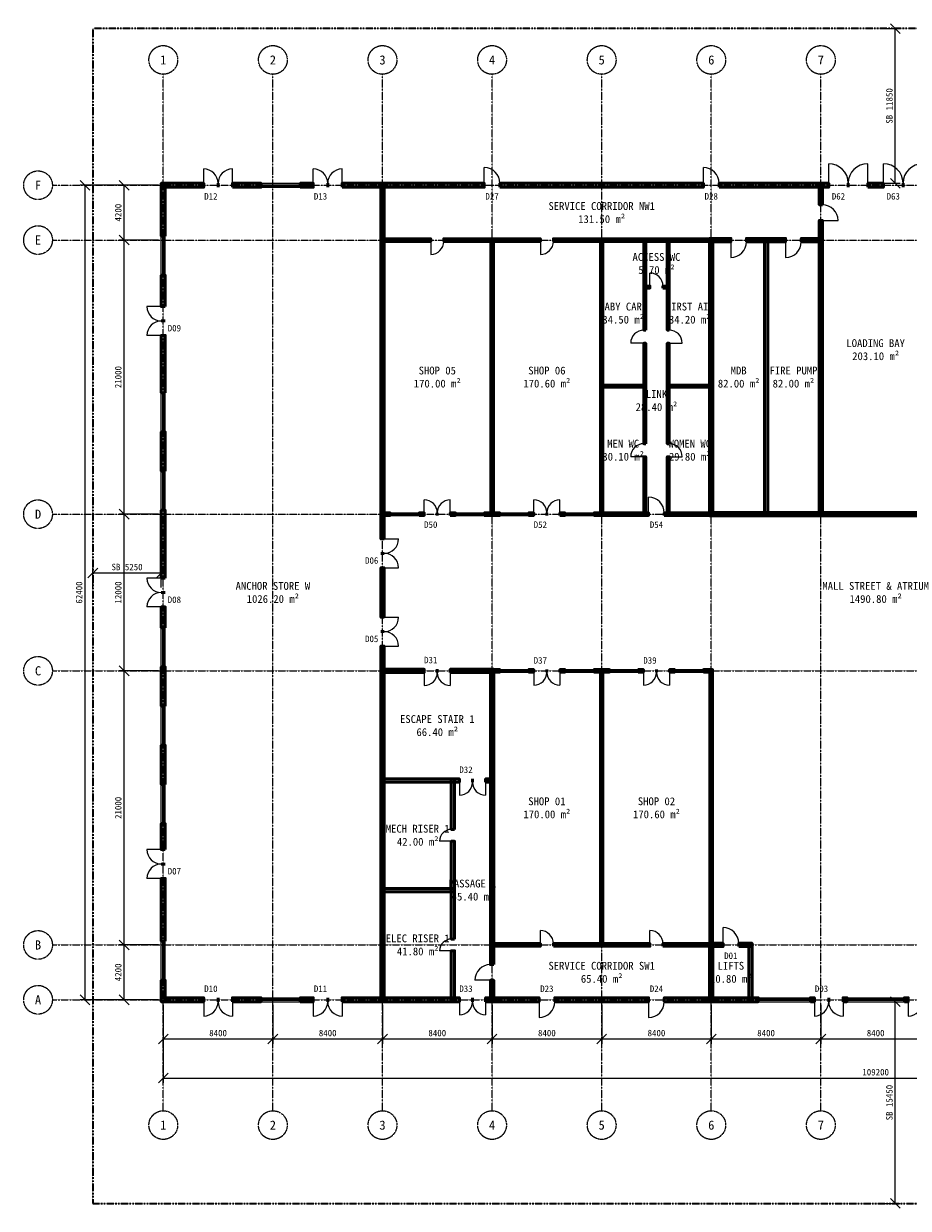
# Model space of a CAD drawing. Header units: millimetres. Extents: x -5300 to 125300, y -375 to 90375.
# Tile 1 of 2: x -5300 to 62503, y -375 to 90375. Entities that reach past the tile are written whole.
import ezdxf
from ezdxf.enums import TextEntityAlignment as Align

# ---------------------------------------------------------------- set-up
doc = ezdxf.new("R2010")
doc.units = ezdxf.units.MM
doc.linetypes.add('CENTER', pattern=[5.08, 3.175, -0.635, 0.635, -0.635])
doc.linetypes.add('PHANTOM', pattern=[6.35, 3.175, -0.635, 0.635, -0.635, 0.635, -0.635])
for name, color, linetype, lineweight in [('0-填充', 8, 'Continuous', 9), ('0-墙体', 7, 'Continuous', 50), ('0-房间', 2, 'Continuous', 18), ('0-标注', 1, 'Continuous', 18), ('0-用地红线', 1, 'PHANTOM', 35), ('0-窗', 5, 'Continuous', 25), ('0-轴线', 1, 'CENTER', 13), ('0-门', 3, 'Continuous', 25), ('0-门窗编号', 2, 'Continuous', 18)]:
    doc.layers.add(name, color=color, linetype=linetype, lineweight=lineweight)
doc.styles.add('CN-ARIAL', font='simsun.ttc')
doc.dimstyles.new('CN-100', dxfattribs={"dimscale": 250, "dimtxt": 2, "dimasz": 1.5, "dimexe": 1.5, "dimexo": 1.5, "dimgap": 0.8, "dimtad": 1, "dimdec": 0, "dimdsep": 46, "dimtxsty": 'CN-ARIAL', "dimtsz": 1.5, "dimcen": 2.5, "dimclrd": 256, "dimclre": 256, "dimclrt": 256, "dimazin": 3, "dimtfac": 1, "dimtmove": 0, "dimatfit": 3})

msp = doc.modelspace()

# ---------------------------------------------------------------- hatches: boundary and pattern name
at = {"layer": '0-填充'}
for points in [[(5250, 77850), (8500, 77850), (8500, 78150), (5250, 78150)], [(5550, 74100), (5550, 78150), (5250, 78150), (5250, 74100)], [(10700, 77850), (12900, 77850), (12900, 78150), (10700, 78150)], [(15900, 77850), (16900, 77850), (16900, 78150), (15900, 78150)], [(19100, 77850), (30000, 77850), (30000, 78150), (19100, 78150)], [(22325, 50900), (22325, 78125), (22075, 78125), (22075, 50900)], [(31200, 77850), (46800, 77850), (46800, 78150), (31200, 78150)], [(48000, 77850), (56400, 77850), (56400, 78150), (48000, 78150)], [(55925, 76500), (55925, 78125), (55675, 78125), (55675, 76500)], [(59400, 77850), (60600, 77850), (60600, 78150), (59400, 78150)], [(55925, 52675), (55925, 75300), (55675, 75300), (55675, 52675)], [(22100, 73700), (25900, 73700), (25900, 73900), (22100, 73900)], [(26900, 73700), (34300, 73700), (34300, 73900), (26900, 73900)], [(30700, 52700), (30700, 73900), (30500, 73900), (30500, 52700)], [(35300, 73700), (47500, 73700), (47500, 73900), (35300, 73900)], [(39100, 52700), (39100, 73900), (38900, 73900), (38900, 52700)], [(42375, 66900), (42375, 73875), (42225, 73875), (42225, 66900)], [(44175, 66900), (44175, 73875), (44025, 73875), (44025, 66900)], [(47275, 73675), (48900, 73675), (48900, 73925), (47275, 73925)], [(47525, 52675), (47525, 73925), (47275, 73925), (47275, 52675)], [(50100, 73675), (53100, 73675), (53100, 73925), (50100, 73925)], [(51725, 52675), (51725, 73925), (51475, 73925), (51475, 52675)], [(54300, 73675), (55925, 73675), (55925, 73925), (54300, 73925)], [(5550, 68700), (5550, 71100), (5250, 71100), (5250, 68700)], [(42225, 70125), (42700, 70125), (42700, 70275), (42225, 70275)], [(43700, 70125), (44175, 70125), (44175, 70275), (43700, 70275)], [(5550, 62100), (5550, 66500), (5250, 66500), (5250, 62100)], [(42375, 58200), (42375, 65900), (42225, 65900), (42225, 58200)], [(44175, 58200), (44175, 65900), (44025, 65900), (44025, 58200)], [(38925, 62525), (42375, 62525), (42375, 62675), (38925, 62675)], [(44025, 62525), (47475, 62525), (47475, 62675), (44025, 62675)], [(5550, 56100), (5550, 59100), (5250, 59100), (5250, 56100)], [(42375, 52725), (42375, 57200), (42225, 57200), (42225, 52725)], [(44175, 52725), (44175, 57200), (44025, 57200), (44025, 52725)], [(5550, 47900), (5550, 53100), (5250, 53100), (5250, 47900)], [(22100, 52700), (22800, 52700), (22800, 52900), (22100, 52900)], [(25000, 52700), (25400, 52700), (25400, 52900), (25000, 52900)], [(27400, 52700), (27800, 52700), (27800, 52900), (27400, 52900)], [(30000, 52700), (31200, 52700), (31200, 52900), (30000, 52900)], [(33400, 52700), (33800, 52700), (33800, 52900), (33400, 52900)], [(35800, 52700), (36200, 52700), (36200, 52900), (35800, 52900)], [(38400, 52700), (42600, 52700), (42600, 52900), (38400, 52900)], [(43800, 52700), (47500, 52700), (47500, 52900), (43800, 52900)], [(47275, 52675), (72725, 52675), (72725, 52925), (47275, 52925)], [(22325, 44900), (22325, 48700), (22075, 48700), (22075, 44900)], [(5550, 44100), (5550, 45700), (5250, 45700), (5250, 44100)], [(22325, 15475), (22325, 42700), (22075, 42700), (22075, 15475)], [(5550, 38100), (5550, 41100), (5250, 41100), (5250, 38100)], [(22075, 40675), (25400, 40675), (25400, 40925), (22075, 40925)], [(27400, 40675), (30725, 40675), (30725, 40925), (27400, 40925)], [(30725, 18300), (30725, 40925), (30475, 40925), (30475, 18300)], [(30500, 40700), (31200, 40700), (31200, 40900), (30500, 40900)], [(33400, 40700), (33800, 40700), (33800, 40900), (33400, 40900)], [(35800, 40700), (36200, 40700), (36200, 40900), (35800, 40900)], [(38400, 40700), (39600, 40700), (39600, 40900), (38400, 40900)], [(39100, 19700), (39100, 40900), (38900, 40900), (38900, 19700)], [(41800, 40700), (42200, 40700), (42200, 40900), (41800, 40900)], [(44200, 40700), (44600, 40700), (44600, 40900), (44200, 40900)], [(46800, 40700), (47500, 40700), (47500, 40900), (46800, 40900)], [(47500, 19700), (47500, 40900), (47300, 40900), (47300, 19700)], [(5550, 32100), (5550, 35100), (5250, 35100), (5250, 32100)], [(22075, 32275), (28100, 32275), (28100, 32525), (22075, 32525)], [(27725, 28650), (27725, 32525), (27475, 32525), (27475, 28650)], [(30100, 32275), (30725, 32275), (30725, 32525), (30100, 32525)], [(5550, 27100), (5550, 29100), (5250, 29100), (5250, 27100)], [(27725, 20250), (27725, 27750), (27475, 27750), (27475, 20250)], [(5550, 20100), (5550, 24900), (5250, 24900), (5250, 20100)], [(22075, 23875), (27725, 23875), (27725, 24125), (22075, 24125)], [(27725, 15475), (27725, 19350), (27475, 19350), (27475, 15475)], [(30500, 19700), (34300, 19700), (34300, 19900), (30500, 19900)], [(35300, 19700), (42700, 19700), (42700, 19900), (35300, 19900)], [(43700, 19700), (47500, 19700), (47500, 19900), (43700, 19900)], [(47275, 19675), (48300, 19675), (48300, 19925), (47275, 19925)], [(47525, 15475), (47525, 19925), (47275, 19925), (47275, 15475)], [(49500, 19675), (50525, 19675), (50525, 19925), (49500, 19925)], [(50525, 15475), (50525, 19925), (50275, 19925), (50275, 15475)], [(5550, 15450), (5550, 17100), (5250, 17100), (5250, 15450)], [(30725, 15475), (30725, 17100), (30475, 17100), (30475, 15475)], [(5250, 15450), (8500, 15450), (8500, 15750), (5250, 15750)], [(10700, 15450), (12900, 15450), (12900, 15750), (10700, 15750)], [(15900, 15450), (16900, 15450), (16900, 15750), (15900, 15750)], [(19100, 15450), (28100, 15450), (28100, 15750), (19100, 15750)], [(30100, 15450), (34200, 15450), (34200, 15750), (30100, 15750)], [(35400, 15450), (42600, 15450), (42600, 15750), (35400, 15750)], [(43800, 15450), (51000, 15450), (51000, 15750), (43800, 15750)], [(55000, 15450), (55300, 15450), (55300, 15750), (55000, 15750)], [(57500, 15450), (57800, 15450), (57800, 15750), (57500, 15750)], [(62200, 15450), (62500, 15450), (62500, 15750), (62200, 15750)]]:
    msp.add_hatch(color=256, dxfattribs=at).paths.add_polyline_path(points)

# ---------------------------------------------------------------- linework, layer by layer
at = {"layer": '0-墙体'}
for p, q in [((8500, 77850), (8500, 78150)), ((9600, 77850), (9600, 78150)), ((9600, 77850), (9600, 78150)), ((10700, 77850), (10700, 78150)), ((12900, 77850), (12900, 78150)), ((15900, 77850), (15900, 78150)), ((16900, 77850), (16900, 78150)), ((18000, 77850), (18000, 78150)), ((18000, 77850), (18000, 78150)), ((19100, 77850), (19100, 78150)), ((30000, 77850), (30000, 78150)), ((31200, 77850), (31200, 78150)), ((46800, 77850), (46800, 78150)), ((48000, 77850), (48000, 78150)), ((56400, 77850), (56400, 78150)), ((57900, 77850), (57900, 78150)), ((57900, 77850), (57900, 78150)), ((59400, 77850), (59400, 78150)), ((60600, 77850), (60600, 78150)), ((62100, 77850), (62100, 78150)), ((62100, 77850), (62100, 78150)), ((55925, 76500), (55675, 76500)), ((55925, 75300), (55675, 75300)), ((5550, 74100), (5250, 74100)), ((25900, 73700), (25900, 73900)), ((26900, 73700), (26900, 73900)), ((34300, 73700), (34300, 73900)), ((35300, 73700), (35300, 73900)), ((48900, 73675), (48900, 73925)), ((50100, 73675), (50100, 73925)), ((53100, 73675), (53100, 73925)), ((54300, 73675), (54300, 73925)), ((5550, 71100), (5250, 71100)), ((42700, 70125), (42700, 70275)), ((43700, 70125), (43700, 70275)), ((5550, 68700), (5250, 68700)), ((5550, 67600), (5250, 67600)), ((5550, 67600), (5250, 67600)), ((5550, 66500), (5250, 66500)), ((42375, 66900), (42225, 66900)), ((44175, 66900), (44025, 66900)), ((42375, 65900), (42225, 65900)), ((44175, 65900), (44025, 65900)), ((5550, 62100), (5250, 62100)), ((5550, 59100), (5250, 59100)), ((42375, 58200), (42225, 58200)), ((44175, 58200), (44025, 58200)), ((42375, 57200), (42225, 57200)), ((44175, 57200), (44025, 57200)), ((5550, 56100), (5250, 56100)), ((5550, 53100), (5250, 53100)), ((22800, 52700), (22800, 52900)), ((25000, 52700), (25000, 52900)), ((25400, 52700), (25400, 52900)), ((26400, 52700), (26400, 52900)), ((26400, 52700), (26400, 52900)), ((27400, 52700), (27400, 52900)), ((27800, 52700), (27800, 52900)), ((30000, 52700), (30000, 52900)), ((31200, 52700), (31200, 52900)), ((33400, 52700), (33400, 52900)), ((33800, 52700), (33800, 52900)), ((34800, 52700), (34800, 52900)), ((34800, 52700), (34800, 52900)), ((35800, 52700), (35800, 52900)), ((36200, 52700), (36200, 52900)), ((38400, 52700), (38400, 52900)), ((42600, 52700), (42600, 52900)), ((43800, 52700), (43800, 52900)), ((22325, 50900), (22075, 50900)), ((22325, 49800), (22075, 49800)), ((22325, 49800), (22075, 49800)), ((22325, 48700), (22075, 48700)), ((5550, 47900), (5250, 47900)), ((5550, 46800), (5250, 46800)), ((5550, 46800), (5250, 46800)), ((5550, 45700), (5250, 45700)), ((22325, 44900), (22075, 44900)), ((5550, 44100), (5250, 44100)), ((22325, 43800), (22075, 43800)), ((22325, 43800), (22075, 43800)), ((22325, 42700), (22075, 42700)), ((5550, 41100), (5250, 41100)), ((25400, 40675), (25400, 40925)), ((26400, 40675), (26400, 40925)), ((26400, 40675), (26400, 40925)), ((27400, 40675), (27400, 40925)), ((31200, 40700), (31200, 40900)), ((33400, 40700), (33400, 40900)), ((33800, 40700), (33800, 40900)), ((34800, 40700), (34800, 40900)), ((34800, 40700), (34800, 40900)), ((35800, 40700), (35800, 40900)), ((36200, 40700), (36200, 40900)), ((38400, 40700), (38400, 40900)), ((39600, 40700), (39600, 40900)), ((41800, 40700), (41800, 40900)), ((42200, 40700), (42200, 40900)), ((43200, 40700), (43200, 40900)), ((43200, 40700), (43200, 40900)), ((44200, 40700), (44200, 40900)), ((44600, 40700), (44600, 40900)), ((46800, 40700), (46800, 40900)), ((5550, 38100), (5250, 38100)), ((5550, 35100), (5250, 35100)), ((5550, 32100), (5250, 32100)), ((28100, 32275), (28100, 32525)), ((29100, 32275), (29100, 32525)), ((29100, 32275), (29100, 32525)), ((30100, 32275), (30100, 32525)), ((5550, 29100), (5250, 29100)), ((27725, 28650), (27475, 28650)), ((27725, 27750), (27475, 27750)), ((5550, 27100), (5250, 27100)), ((5550, 26000), (5250, 26000)), ((5550, 26000), (5250, 26000)), ((5550, 24900), (5250, 24900)), ((5550, 20100), (5250, 20100)), ((27725, 20250), (27475, 20250)), ((27725, 19350), (27475, 19350)), ((34300, 19700), (34300, 19900)), ((35300, 19700), (35300, 19900)), ((42700, 19700), (42700, 19900)), ((43700, 19700), (43700, 19900)), ((48300, 19675), (48300, 19925)), ((49500, 19675), (49500, 19925)), ((30725, 18300), (30475, 18300)), ((5550, 17100), (5250, 17100)), ((30725, 17100), (30475, 17100)), ((8500, 15450), (8500, 15750)), ((9600, 15450), (9600, 15750)), ((9600, 15450), (9600, 15750)), ((10700, 15450), (10700, 15750)), ((12900, 15450), (12900, 15750)), ((15900, 15450), (15900, 15750)), ((16900, 15450), (16900, 15750)), ((18000, 15450), (18000, 15750)), ((18000, 15450), (18000, 15750)), ((19100, 15450), (19100, 15750)), ((28100, 15450), (28100, 15750)), ((29100, 15450), (29100, 15750)), ((29100, 15450), (29100, 15750)), ((30100, 15450), (30100, 15750)), ((34200, 15450), (34200, 15750)), ((35400, 15450), (35400, 15750)), ((42600, 15450), (42600, 15750)), ((43800, 15450), (43800, 15750)), ((51000, 15450), (51000, 15750)), ((55000, 15450), (55000, 15750)), ((55300, 15450), (55300, 15750)), ((56400, 15450), (56400, 15750)), ((56400, 15450), (56400, 15750)), ((57500, 15450), (57500, 15750)), ((57800, 15450), (57800, 15750)), ((62200, 15450), (62200, 15750)), ((62500, 15450), (62500, 15750))]:
    msp.add_line(p, q, dxfattribs=at)
for points in [[(5250, 77850), (8500, 77850), (8500, 78150), (5250, 78150)], [(5550, 74100), (5550, 78150), (5250, 78150), (5250, 74100)], [(10700, 77850), (12900, 77850), (12900, 78150), (10700, 78150)], [(15900, 77850), (16900, 77850), (16900, 78150), (15900, 78150)], [(19100, 77850), (30000, 77850), (30000, 78150), (19100, 78150)], [(22325, 50900), (22325, 78125), (22075, 78125), (22075, 50900)], [(31200, 77850), (46800, 77850), (46800, 78150), (31200, 78150)], [(48000, 77850), (56400, 77850), (56400, 78150), (48000, 78150)], [(55925, 76500), (55925, 78125), (55675, 78125), (55675, 76500)], [(59400, 77850), (60600, 77850), (60600, 78150), (59400, 78150)], [(55925, 52675), (55925, 75300), (55675, 75300), (55675, 52675)], [(22100, 73700), (25900, 73700), (25900, 73900), (22100, 73900)], [(26900, 73700), (34300, 73700), (34300, 73900), (26900, 73900)], [(30700, 52700), (30700, 73900), (30500, 73900), (30500, 52700)], [(35300, 73700), (47500, 73700), (47500, 73900), (35300, 73900)], [(39100, 52700), (39100, 73900), (38900, 73900), (38900, 52700)], [(42375, 66900), (42375, 73875), (42225, 73875), (42225, 66900)], [(44175, 66900), (44175, 73875), (44025, 73875), (44025, 66900)], [(47275, 73675), (48900, 73675), (48900, 73925), (47275, 73925)], [(47525, 52675), (47525, 73925), (47275, 73925), (47275, 52675)], [(50100, 73675), (53100, 73675), (53100, 73925), (50100, 73925)], [(51725, 52675), (51725, 73925), (51475, 73925), (51475, 52675)], [(54300, 73675), (55925, 73675), (55925, 73925), (54300, 73925)], [(5550, 68700), (5550, 71100), (5250, 71100), (5250, 68700)], [(42225, 70125), (42700, 70125), (42700, 70275), (42225, 70275)], [(43700, 70125), (44175, 70125), (44175, 70275), (43700, 70275)], [(5550, 62100), (5550, 66500), (5250, 66500), (5250, 62100)], [(42375, 58200), (42375, 65900), (42225, 65900), (42225, 58200)], [(44175, 58200), (44175, 65900), (44025, 65900), (44025, 58200)], [(38925, 62525), (42375, 62525), (42375, 62675), (38925, 62675)], [(44025, 62525), (47475, 62525), (47475, 62675), (44025, 62675)], [(5550, 56100), (5550, 59100), (5250, 59100), (5250, 56100)], [(42375, 52725), (42375, 57200), (42225, 57200), (42225, 52725)], [(44175, 52725), (44175, 57200), (44025, 57200), (44025, 52725)], [(5550, 47900), (5550, 53100), (5250, 53100), (5250, 47900)], [(22100, 52700), (22800, 52700), (22800, 52900), (22100, 52900)], [(25000, 52700), (25400, 52700), (25400, 52900), (25000, 52900)], [(27400, 52700), (27800, 52700), (27800, 52900), (27400, 52900)], [(30000, 52700), (31200, 52700), (31200, 52900), (30000, 52900)], [(33400, 52700), (33800, 52700), (33800, 52900), (33400, 52900)], [(35800, 52700), (36200, 52700), (36200, 52900), (35800, 52900)], [(38400, 52700), (42600, 52700), (42600, 52900), (38400, 52900)], [(43800, 52700), (47500, 52700), (47500, 52900), (43800, 52900)], [(47275, 52675), (72725, 52675), (72725, 52925), (47275, 52925)], [(22325, 44900), (22325, 48700), (22075, 48700), (22075, 44900)], [(5550, 44100), (5550, 45700), (5250, 45700), (5250, 44100)], [(22325, 15475), (22325, 42700), (22075, 42700), (22075, 15475)], [(5550, 38100), (5550, 41100), (5250, 41100), (5250, 38100)], [(22075, 40675), (25400, 40675), (25400, 40925), (22075, 40925)], [(27400, 40675), (30725, 40675), (30725, 40925), (27400, 40925)], [(30725, 18300), (30725, 40925), (30475, 40925), (30475, 18300)], [(30500, 40700), (31200, 40700), (31200, 40900), (30500, 40900)], [(33400, 40700), (33800, 40700), (33800, 40900), (33400, 40900)], [(35800, 40700), (36200, 40700), (36200, 40900), (35800, 40900)], [(38400, 40700), (39600, 40700), (39600, 40900), (38400, 40900)], [(39100, 19700), (39100, 40900), (38900, 40900), (38900, 19700)], [(41800, 40700), (42200, 40700), (42200, 40900), (41800, 40900)], [(44200, 40700), (44600, 40700), (44600, 40900), (44200, 40900)], [(46800, 40700), (47500, 40700), (47500, 40900), (46800, 40900)], [(47500, 19700), (47500, 40900), (47300, 40900), (47300, 19700)], [(5550, 32100), (5550, 35100), (5250, 35100), (5250, 32100)], [(22075, 32275), (28100, 32275), (28100, 32525), (22075, 32525)], [(27725, 28650), (27725, 32525), (27475, 32525), (27475, 28650)], [(30100, 32275), (30725, 32275), (30725, 32525), (30100, 32525)], [(5550, 27100), (5550, 29100), (5250, 29100), (5250, 27100)], [(27725, 20250), (27725, 27750), (27475, 27750), (27475, 20250)], [(5550, 20100), (5550, 24900), (5250, 24900), (5250, 20100)], [(22075, 23875), (27725, 23875), (27725, 24125), (22075, 24125)], [(27725, 15475), (27725, 19350), (27475, 19350), (27475, 15475)], [(30500, 19700), (34300, 19700), (34300, 19900), (30500, 19900)], [(35300, 19700), (42700, 19700), (42700, 19900), (35300, 19900)], [(43700, 19700), (47500, 19700), (47500, 19900), (43700, 19900)], [(47275, 19675), (48300, 19675), (48300, 19925), (47275, 19925)], [(47525, 15475), (47525, 19925), (47275, 19925), (47275, 15475)], [(49500, 19675), (50525, 19675), (50525, 19925), (49500, 19925)], [(50525, 15475), (50525, 19925), (50275, 19925), (50275, 15475)], [(5550, 15450), (5550, 17100), (5250, 17100), (5250, 15450)], [(30725, 15475), (30725, 17100), (30475, 17100), (30475, 15475)], [(5250, 15450), (8500, 15450), (8500, 15750), (5250, 15750)], [(10700, 15450), (12900, 15450), (12900, 15750), (10700, 15750)], [(15900, 15450), (16900, 15450), (16900, 15750), (15900, 15750)], [(19100, 15450), (28100, 15450), (28100, 15750), (19100, 15750)], [(30100, 15450), (34200, 15450), (34200, 15750), (30100, 15750)], [(35400, 15450), (42600, 15450), (42600, 15750), (35400, 15750)], [(43800, 15450), (51000, 15450), (51000, 15750), (43800, 15750)], [(55000, 15450), (55300, 15450), (55300, 15750), (55000, 15750)], [(57500, 15450), (57800, 15450), (57800, 15750), (57500, 15750)], [(62200, 15450), (62500, 15450), (62500, 15750), (62200, 15750)]]:
    msp.add_lwpolyline(points, close=True, dxfattribs=at)
at = {"layer": '0-用地红线'}
msp.add_lwpolyline([(0, 0), (120000, 0), (120000, 90000), (0, 90000)], close=True, dxfattribs=at)
at = {"layer": '0-窗'}
for p, q in [((12900, 78150), (15900, 78150)), ((12900, 78037.5), (15900, 78037.5)), ((12900, 77962.5), (15900, 77962.5)), ((12900, 77850), (15900, 77850)), ((5250, 71100), (5250, 74100)), ((5362.5, 71100), (5362.5, 74100)), ((5437.5, 71100), (5437.5, 74100)), ((5550, 71100), (5550, 74100)), ((5250, 59100), (5250, 62100)), ((5362.5, 59100), (5362.5, 62100)), ((5437.5, 59100), (5437.5, 62100)), ((5550, 59100), (5550, 62100)), ((5250, 53100), (5250, 56100)), ((5362.5, 53100), (5362.5, 56100)), ((5437.5, 53100), (5437.5, 56100)), ((5550, 53100), (5550, 56100)), ((22800, 52900), (25000, 52900)), ((22800, 52825), (25000, 52825)), ((22800, 52775), (25000, 52775)), ((22800, 52700), (25000, 52700)), ((27800, 52900), (30000, 52900)), ((27800, 52825), (30000, 52825)), ((27800, 52775), (30000, 52775)), ((27800, 52700), (30000, 52700)), ((31200, 52900), (33400, 52900)), ((31200, 52825), (33400, 52825)), ((31200, 52775), (33400, 52775)), ((31200, 52700), (33400, 52700)), ((36200, 52900), (38400, 52900)), ((36200, 52825), (38400, 52825)), ((36200, 52775), (38400, 52775)), ((36200, 52700), (38400, 52700)), ((5250, 41100), (5250, 44100)), ((5362.5, 41100), (5362.5, 44100)), ((5437.5, 41100), (5437.5, 44100)), ((5550, 41100), (5550, 44100)), ((31200, 40900), (33400, 40900)), ((36200, 40900), (38400, 40900)), ((39600, 40900), (41800, 40900)), ((44600, 40900), (46800, 40900)), ((31200, 40825), (33400, 40825)), ((31200, 40775), (33400, 40775)), ((31200, 40700), (33400, 40700)), ((36200, 40825), (38400, 40825)), ((36200, 40775), (38400, 40775)), ((36200, 40700), (38400, 40700)), ((39600, 40825), (41800, 40825)), ((39600, 40775), (41800, 40775)), ((39600, 40700), (41800, 40700)), ((44600, 40825), (46800, 40825)), ((44600, 40775), (46800, 40775)), ((44600, 40700), (46800, 40700)), ((5250, 35100), (5250, 38100)), ((5362.5, 35100), (5362.5, 38100)), ((5437.5, 35100), (5437.5, 38100)), ((5550, 35100), (5550, 38100)), ((5250, 29100), (5250, 32100)), ((5362.5, 29100), (5362.5, 32100)), ((5437.5, 29100), (5437.5, 32100)), ((5550, 29100), (5550, 32100)), ((5250, 17100), (5250, 20100)), ((5362.5, 17100), (5362.5, 20100)), ((5437.5, 17100), (5437.5, 20100)), ((5550, 17100), (5550, 20100)), ((12900, 15750), (15900, 15750)), ((12900, 15637.5), (15900, 15637.5)), ((12900, 15562.5), (15900, 15562.5)), ((12900, 15450), (15900, 15450)), ((51000, 15750), (55000, 15750)), ((51000, 15637.5), (55000, 15637.5)), ((51000, 15562.5), (55000, 15562.5)), ((51000, 15450), (55000, 15450)), ((57800, 15750), (62200, 15750)), ((57800, 15637.5), (62200, 15637.5)), ((57800, 15562.5), (62200, 15562.5)), ((57800, 15450), (62200, 15450))]:
    msp.add_line(p, q, dxfattribs=at)
at = {"layer": '0-轴线'}
for p, q in [((5400, 7100), (5400, 86500)), ((13800, 7100), (13800, 86500)), ((22200, 7100), (22200, 86500)), ((30600, 7100), (30600, 86500)), ((39000, 7100), (39000, 86500)), ((47400, 7100), (47400, 86500)), ((55800, 7100), (55800, 86500)), ((-3100, 78000), (123100, 78000)), ((-3100, 73800), (123100, 73800)), ((-3100, 52800), (123100, 52800)), ((-3100, 40800), (123100, 40800)), ((-3100, 19800), (123100, 19800)), ((-3100, 15600), (123100, 15600))]:
    msp.add_line(p, q, dxfattribs=at)
for centre in [(5400, 87600), (13800, 87600), (22200, 87600), (30600, 87600), (39000, 87600), (47400, 87600), (55800, 87600), (-4200, 78000), (-4200, 73800), (-4200, 52800), (-4200, 40800), (-4200, 19800), (-4200, 15600), (5400, 6000), (13800, 6000), (22200, 6000), (30600, 6000), (39000, 6000), (47400, 6000), (55800, 6000)]:
    msp.add_circle(centre, 1100, dxfattribs=at)
at = {"layer": '0-门'}
for p, q in [((8500, 78150), (8500, 79250)), ((10700, 78150), (10700, 79250)), ((16900, 78150), (16900, 79250)), ((19100, 78150), (19100, 79250)), ((30000, 78150), (30000, 79350)), ((46800, 78150), (46800, 79350)), ((56400, 78150), (56400, 79650)), ((59400, 78150), (59400, 79650)), ((60600, 78150), (60600, 79650)), ((55925, 75300), (57125, 75300)), ((25900, 73700), (25900, 72700)), ((34300, 73700), (34300, 72700)), ((48900, 73675), (48900, 72475)), ((53100, 73675), (53100, 72475)), ((42700, 70275), (42700, 71275)), ((5250, 68700), (4150, 68700)), ((5250, 66500), (4150, 66500)), ((42225, 65900), (41225, 65900)), ((44175, 65900), (45175, 65900)), ((42225, 57200), (41225, 57200)), ((44175, 57200), (45175, 57200)), ((25400, 52900), (25400, 53900)), ((27400, 52900), (27400, 53900)), ((33800, 52900), (33800, 53900)), ((35800, 52900), (35800, 53900)), ((42600, 52900), (42600, 54100)), ((22325, 50900), (23425, 50900)), ((22325, 48700), (23425, 48700)), ((5250, 47900), (4150, 47900)), ((5250, 45700), (4150, 45700)), ((22325, 44900), (23425, 44900)), ((22325, 42700), (23425, 42700)), ((25400, 40675), (25400, 39675)), ((27400, 40675), (27400, 39675)), ((33800, 40700), (33800, 39700)), ((35800, 40700), (35800, 39700)), ((42200, 40700), (42200, 39700)), ((44200, 40700), (44200, 39700)), ((28100, 32275), (28100, 31275)), ((30100, 32275), (30100, 31275)), ((27475, 27750), (26575, 27750)), ((5250, 27100), (4150, 27100)), ((5250, 24900), (4150, 24900)), ((34300, 19900), (34300, 20900)), ((42700, 19900), (42700, 20900)), ((48300, 19925), (48300, 21125)), ((27475, 19350), (26575, 19350)), ((30475, 17100), (29275, 17100)), ((8500, 15450), (8500, 14350)), ((10700, 15450), (10700, 14350)), ((16900, 15450), (16900, 14350)), ((19100, 15450), (19100, 14350)), ((28100, 15450), (28100, 14450)), ((30100, 15450), (30100, 14450)), ((34200, 15450), (34200, 14250)), ((42600, 15450), (42600, 14250)), ((55300, 15450), (55300, 14350)), ((57500, 15450), (57500, 14350)), ((62500, 15450), (62500, 14350))]:
    msp.add_line(p, q, dxfattribs=at)
for centre, radius, start, end in [((8500, 78150), 1100, 0, 90), ((10700, 78150), 1100, 90, 180), ((16900, 78150), 1100, 0, 90), ((19100, 78150), 1100, 90, 180), ((30000, 78150), 1200, 0, 90), ((46800, 78150), 1200, 0, 90), ((56400, 78150), 1500, 0, 90), ((59400, 78150), 1500, 90, 180), ((60600, 78150), 1500, 0, 90), ((63600, 78150), 1500, 90, 180), ((55925, 75300), 1200, 0, 90), ((25900, 73700), 1000, -90, 0), ((34300, 73700), 1000, -90, 0), ((48900, 73675), 1200, -90, 0), ((53100, 73675), 1200, -90, 0), ((42700, 70275), 1000, 0, 90), ((5250, 68700), 1100, 180, -90), ((5250, 66500), 1100, 90, 180), ((42225, 65900), 1000, 90, 180), ((44175, 65900), 1000, 0, 90), ((42225, 57200), 1000, 90, 180), ((44175, 57200), 1000, 0, 90), ((25400, 52900), 1000, 0, 90), ((27400, 52900), 1000, 90, 180), ((33800, 52900), 1000, 0, 90), ((35800, 52900), 1000, 90, 180), ((42600, 52900), 1200, 0, 90), ((22325, 50900), 1100, -90, 0), ((22325, 48700), 1100, 0, 90), ((5250, 47900), 1100, 180, -90), ((5250, 45700), 1100, 90, 180), ((22325, 44900), 1100, -90, 0), ((22325, 42700), 1100, 0, 90), ((25400, 40675), 1000, -90, 0), ((27400, 40675), 1000, 180, -90), ((33800, 40700), 1000, -90, 0), ((35800, 40700), 1000, 180, -90), ((42200, 40700), 1000, -90, 0), ((44200, 40700), 1000, 180, -90), ((28100, 32275), 1000, -90, 0), ((30100, 32275), 1000, 180, -90), ((27475, 27750), 900, 90, 180), ((5250, 27100), 1100, 180, -90), ((5250, 24900), 1100, 90, 180), ((34300, 19900), 1000, 0, 90), ((42700, 19900), 1000, 0, 90), ((48300, 19925), 1200, 0, 90), ((27475, 19350), 900, 90, 180), ((30475, 17100), 1200, 90, 180), ((8500, 15450), 1100, -90, 0), ((10700, 15450), 1100, 180, -90), ((16900, 15450), 1100, -90, 0), ((19100, 15450), 1100, 180, -90), ((28100, 15450), 1000, -90, 0), ((30100, 15450), 1000, 180, -90), ((34200, 15450), 1200, -90, 0), ((42600, 15450), 1200, -90, 0), ((55300, 15450), 1100, -90, 0), ((57500, 15450), 1100, 180, -90), ((62500, 15450), 1100, -90, 0)]:
    msp.add_arc(centre, radius, start, end, dxfattribs=at)

# ---------------------------------------------------------------- texts
at = {"layer": '0-房间', "char_height": 600, "attachment_point": 5, "style": 'CN-ARIAL'}
for s, insert in [('SERVICE CORRIDOR NW1\\P131.50 m²', (39000, 75900)), ('ACCESS WC\\P5.70 m²', (43200, 72000)), ('BABY CARE\\P34.50 m²', (40650, 68200)), ('FIRST AID\\P34.20 m²', (45750, 68200)), ('LOADING BAY\\P203.10 m²', (60000, 65400)), ('SHOP 05\\P170.00 m²', (26400, 63300)), ('SHOP 06\\P170.60 m²', (34800, 63300)), ('MDB\\P82.00 m²', (49500, 63300)), ('FIRE PUMP\\P82.00 m²', (53700, 63300)), ('LINK\\P28.40 m²', (43200, 61500)), ('MEN WC\\P30.10 m²', (40650, 57700)), ('WOMEN WC\\P29.80 m²', (45750, 57700)), ('ANCHOR STORE W\\P1026.20 m²', (13800, 46800)), ('MALL STREET & ATRIUM\\P1490.80 m²', (60000, 46800)), ('ESCAPE STAIR 1\\P66.40 m²', (26400, 36600)), ('SHOP 01\\P170.00 m²', (34800, 30300)), ('SHOP 02\\P170.60 m²', (43200, 30300)), ('MECH RISER 1\\P42.00 m²', (24900, 28200)), ('PASSAGE 1\\P45.40 m²', (29100, 24000)), ('ELEC RISER 1\\P41.80 m²', (24900, 19800)), ('SERVICE CORRIDOR SW1\\P65.40 m²', (39000, 17700)), ('LIFTS\\P10.80 m²', (48900, 17700))]:
    msp.add_mtext(s, dxfattribs=dict(at, insert=insert))
at = {"layer": '0-轴线', "style": 'CN-ARIAL'}
for s, p in [('1', (5400, 87600)), ('2', (13800, 87600)), ('3', (22200, 87600)), ('4', (30600, 87600)), ('5', (39000, 87600)), ('6', (47400, 87600)), ('7', (55800, 87600)), ('F', (-4200, 78000)), ('E', (-4200, 73800)), ('D', (-4200, 52800)), ('C', (-4200, 40800)), ('B', (-4200, 19800)), ('A', (-4200, 15600)), ('2', (13800, 6000)), ('3', (22200, 6000)), ('6', (47400, 6000)), ('1', (5400, 6000)), ('4', (30600, 6000)), ('5', (39000, 6000)), ('7', (55800, 6000))]:
    msp.add_text(s, height=700, dxfattribs=at).set_placement(p, align=Align.MIDDLE_CENTER)
at = {"layer": '0-门窗编号', "style": 'CN-ARIAL'}
for s, p in [('D12', (9050, 77150)), ('D13', (17450, 77150)), ('D27', (30600, 77150)), ('D28', (47400, 77150)), ('D62', (57150, 77150)), ('D63', (61350, 77150)), ('D09', (6250, 67050)), ('D50', (25900, 52000)), ('D52', (34300, 52000)), ('D54', (43200, 52000)), ('D06', (21375, 49250)), ('D08', (6250, 46250)), ('D05', (21375, 43250)), ('D31', (25900, 41625)), ('D37', (34300, 41600)), ('D39', (42700, 41600)), ('D32', (28600, 33225)), ('D07', (6250, 25450)), ('D01', (48900, 18975)), ('D10', (9050, 16450)), ('D11', (17450, 16450)), ('D33', (28600, 16450)), ('D23', (34800, 16450)), ('D24', (43200, 16450)), ('D03', (55850, 16450))]:
    msp.add_text(s, height=500, dxfattribs=at).set_placement(p, align=Align.MIDDLE_CENTER)

# ---------------------------------------------------------------- dimensions: what is measured, and where the dimension line sits
at = {"layer": '0-标注'}
for base, p1, p2 in [((61500, 78150), (60000, 78150), (60000, 90000)), ((61500, 0), (60000, 0), (60000, 15450))]:
    msp.add_linear_dim(base=base, p1=p1, p2=p2, angle=90, text='SB <>', dimstyle='CN-100', dxfattribs=at).render()
for base, p1, p2 in [((-600, 15600), (5400, 15600), (5400, 78000)), ((2400, 73800), (5400, 73800), (5400, 78000)), ((2400, 52800), (5400, 52800), (5400, 73800)), ((2400, 40800), (5400, 40800), (5400, 52800)), ((2400, 19800), (5400, 19800), (5400, 40800)), ((2400, 15600), (5400, 15600), (5400, 19800))]:
    msp.add_linear_dim(base=base, p1=p1, p2=p2, angle=90, dimstyle='CN-100', dxfattribs=at).render()
msp.add_linear_dim(base=(0, 48300), p1=(0, 46800), p2=(5250, 46800), text='SB <>', dimstyle='CN-100', dxfattribs=at).render()
for base, p1, p2 in [((5400, 12600), (5400, 15600), (13800, 15600)), ((5400, 9600), (5400, 15600), (114600, 15600)), ((13800, 12600), (13800, 15600), (22200, 15600)), ((22200, 12600), (22200, 15600), (30600, 15600)), ((30600, 12600), (30600, 15600), (39000, 15600)), ((39000, 12600), (39000, 15600), (47400, 15600)), ((47400, 12600), (47400, 15600), (55800, 15600)), ((55800, 12600), (55800, 15600), (64200, 15600))]:
    msp.add_linear_dim(base=base, p1=p1, p2=p2, dimstyle='CN-100', dxfattribs=at).render()

doc.saveas('drawing.dxf')
